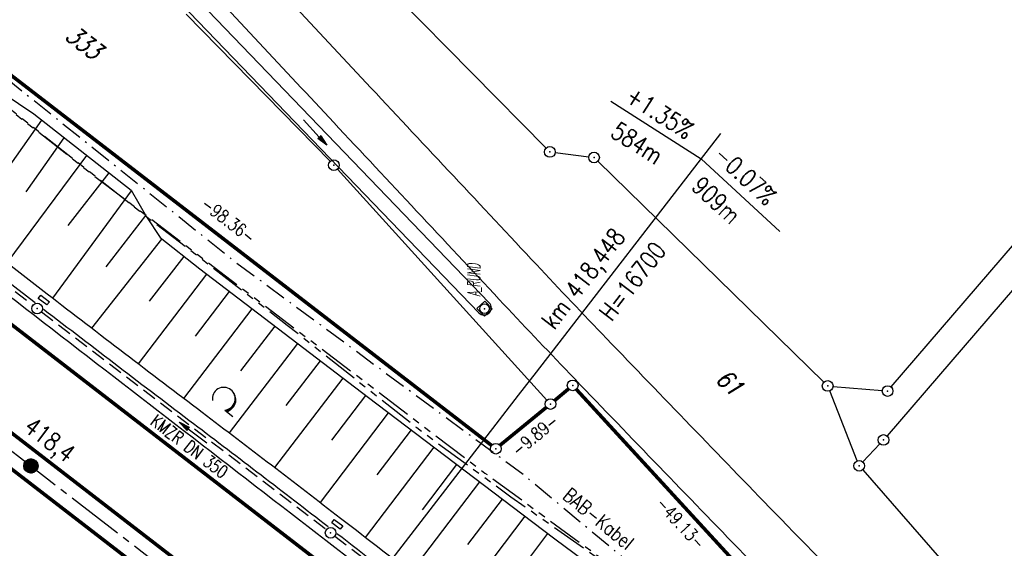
# Model space of a CAD drawing. Extents: x 448814 to 449970, y 436659 to 437685.
# Tile 54 of 132: x 449168 to 449306, y 437363 to 437437. Entities that reach past the tile are written whole.
import ezdxf
from ezdxf.enums import TextEntityAlignment as Align

# ---------------------------------------------------------------- set-up
doc = ezdxf.new("R2010")
doc.units = 0
doc.header["$LTSCALE"] = 2
doc.header["$MEASUREMENT"] = 0
for name, pattern in [('ACHSE', [5.5, 4, -0.5, 0.5, -0.5]), ('AUSGEZOGEN', [0]), ('BAB-FM2', [2.6, 1.5, -0.5, 0.1, -0.5]), ('GESTRICH-X2', [1.5, 1, -0.5]), ('PHANTOMX2', [5, 2.5, -0.5, 0.5, -0.5, 0.5, -0.5])]:
    doc.linetypes.add(name, pattern=pattern)
doc.layers.get('0').update_dxf_attribs({"linetype": 'AUSGEZOGEN'})
for name, color, linetype in [('213-ABSTAND', 8, 'AUSGEZOGEN'), ('213-FLSTNR', 8, 'AUSGEZOGEN'), ('213-GRENZL', 8, 'AUSGEZOGEN'), ('213-GRENZL-BAB', 7, 'AUSGEZOGEN'), ('213-GRENZP', 8, 'AUSGEZOGEN'), ('213GRENZP-BAB', 7, 'AUSGEZOGEN'), ('ACHSETOP', 250, 'ACHSE'), ('ANMERKUNG', 7, 'CONTINUOUS'), ('BAB_FM', 5, 'BAB-FM2'), ('BOESCHG', 250, 'AUSGEZOGEN'), ('FBRTOP', 250, 'AUSGEZOGEN'), ('HEKT_B', 250, 'CONTINUOUS'), ('KANAL', 7, 'GESTRICH-X2'), ('Lichtwellenleiter COLT', 46, 'PHANTOMX2'), ('Lichtwellenleiter GLH', 46, 'PHANTOMX2'), ('MULDE', 250, 'AUSGEZOGEN'), ('NZ', 250, 'AUSGEZOGEN'), ('PFEIL', 7, 'CONTINUOUS'), ('PFEILTOP', 200, 'AUSGEZOGEN'), ('SCHSYMBOL', 200, 'AUSGEZOGEN'), ('STRASSE', 250, 'AUSGEZOGEN'), ('TEXTO', 4, 'CONTINUOUS'), ('WALD', 8, 'AUSGEZOGEN')]:
    doc.layers.add(name, color=color, linetype=linetype)
doc.styles.add('ROMANS', font='romans.shx', dxfattribs={"width": 0.8})

# ---------------------------------------------------------------- blocks, each defined once
blk = doc.blocks.new('*X15')
at = {"color": 0}
for p, q in [((212.23, 257.39), (213.24, 258.4)), ((212.24, 257.33), (213.31, 258.4)), ((212.24, 257.47), (213.17, 258.4)), ((212.24, 257.26), (213.37, 258.39)), ((212.24, 257.55), (213.09, 258.39)), ((212.25, 257.2), (213.43, 258.38)), ((212.26, 257.63), (213, 258.37)), ((212.27, 257.14), (213.49, 258.37)), ((212.28, 257.09), (213.55, 258.35)), ((212.29, 257.73), (212.9, 258.35)), ((212.3, 257.04), (213.6, 258.33)), ((212.32, 256.99), (213.65, 258.31)), ((212.34, 257.86), (212.78, 258.29)), ((212.35, 256.94), (213.69, 258.29)), ((212.37, 256.9), (213.74, 258.26)), ((212.4, 256.85), (213.78, 258.24)), ((212.43, 256.81), (213.83, 258.21)), ((212.46, 256.77), (213.86, 258.18)), ((212.49, 256.73), (213.9, 258.14)), ((212.53, 256.7), (213.94, 258.11)), ((212.56, 256.66), (213.97, 258.07)), ((212.6, 256.63), (214.01, 258.03)), ((212.64, 256.6), (214.04, 257.99)), ((212.68, 256.57), (214.07, 257.95)), ((212.73, 256.54), (214.09, 257.91)), ((212.77, 256.52), (214.12, 257.86)), ((212.82, 256.49), (214.14, 257.82)), ((212.87, 256.47), (214.16, 257.77)), ((212.92, 256.45), (214.18, 257.72)), ((212.97, 256.44), (214.2, 257.66)), ((213.03, 256.42), (214.21, 257.6)), ((213.09, 256.41), (214.22, 257.54)), ((213.16, 256.41), (214.23, 257.48)), ((213.22, 256.4), (214.23, 257.41)), ((213.3, 256.41), (214.23, 257.34)), ((213.38, 256.41), (214.22, 257.26)), ((213.46, 256.43), (214.2, 257.17)), ((213.56, 256.46), (214.18, 257.07)), ((213.69, 256.51), (214.12, 256.95))]:
    blk.add_line(p, q, dxfattribs=at)
blk = doc.blocks.new('SRMAST2')
at = {"color": 0}
blk.add_circle((0, 0), 0.999, dxfattribs=at)
blk.add_point((0, 0), dxfattribs=at)
blk.add_blockref('*X15', (-213.23, -257.4))
blk = doc.blocks.new('GST')
at = {"color": 0}
blk.add_circle((0, 0), 0.75, dxfattribs=at)
blk.add_point((0, 0), dxfattribs=at)
blk = doc.blocks.new('13')
blk.add_lwpolyline([(0.76, 1.22), (-0.75, 1.22), (-0.75, 1.8), (0.76, 1.8)], close=True)
at = {"rotation": 180}
blk.add_blockref('GST', (0, 0), dxfattribs=at)
blk = doc.blocks.new('PFEIL2')
at = {"color": 0}
for p, q in [((0.88, 0), (-2.4, -0.01)), ((0.88, -0.27), (0.88, 0.28)), ((0.88, 0.28), (2.43, 0.01)), ((0.91, 0.27), (0.88, 0.26)), ((0.97, 0.26), (0.88, 0.25)), ((1.02, 0.25), (0.88, 0.23)), ((1.07, 0.24), (0.88, 0.21)), ((1.13, 0.23), (0.88, 0.19)), ((1.18, 0.22), (0.88, 0.17)), ((1.24, 0.21), (0.88, 0.15)), ((1.29, 0.21), (0.88, 0.14)), ((1.34, 0.2), (0.88, 0.12)), ((1.4, 0.19), (0.88, 0.1)), ((1.45, 0.18), (0.88, 0.08)), ((1.51, 0.17), (0.88, 0.06)), ((1.56, 0.16), (0.88, 0.04)), ((1.61, 0.15), (0.88, 0.02)), ((1.67, 0.14), (0.88, 0.01)), ((1.72, 0.13), (0.88, -0.01)), ((1.78, 0.12), (0.88, -0.03)), ((1.83, 0.11), (0.88, -0.05)), ((1.88, 0.1), (0.88, -0.07)), ((1.94, 0.09), (0.88, -0.09)), ((2.05, 0.08), (0.88, -0.12)), ((1.99, 0.08), (0.88, -0.11)), ((2.1, 0.07), (0.88, -0.14)), ((2.15, 0.06), (0.88, -0.16)), ((2.21, 0.05), (0.88, -0.18)), ((2.26, 0.04), (0.88, -0.2)), ((2.32, 0.03), (0.88, -0.22)), ((2.37, 0.02), (0.88, -0.23)), ((2.42, 0.01), (0.88, -0.25)), ((2.43, 0.01), (0.88, -0.27))]:
    blk.add_line(p, q, dxfattribs=at)
blk = doc.blocks.new('20')
blk.add_lwpolyline([(-0.75, -0.75), (0.75, -0.75), (0.75, 0.75), (-0.75, 0.75)], close=True)
blk.add_circle((0, 0), 0.676)
blk.add_point((0, 0))
blk = doc.blocks.new('LW')
at = {"color": 0}
blk.add_line((1.18, 0), (2.58, 0), dxfattribs=at)
for centre, radius, start, end in [((0.07, 1.19), 1.6, 312.7202, 226.7249), ((0.17, 1.08), 1.68, 321.1992, 68.9844), ((0.08, 1.13), 1.67, 319.2916, 65.2101)]:
    blk.add_arc(centre, radius, start, end, dxfattribs=at)

msp = doc.modelspace()

# ---------------------------------------------------------------- linework, layer by layer
at = {"layer": '213-GRENZL'}
for p, q in [((449182.46, 437479.53), (449241.72, 437419.33)), ((449191.32, 437438.08), (449211.48, 437417.49)), ((449290.02, 437385.88), (449320.69, 437421.59)), ((449242.99, 437418.71), (449247.69, 437418.11)), ((449323.58, 437418.77), (449289.45, 437379.03)), ((449248.97, 437417.5), (449280.6, 437386.54)), ((449212.51, 437416.39), (449241.83, 437384.05)), ((449281.89, 437385.96), (449288.78, 437385.37)), ((449285.27, 437375.53), (449281.42, 437385.32)), ((449286.06, 437375.38), (449288.45, 437377.91)), ((449286.04, 437374.27), (449305.27, 437352.29))]:
    msp.add_line(p, q, dxfattribs=at)
at = {"layer": '213-GRENZL-BAB', "const_width": 0.5, "flags": 128}
for points in [[(449234.09, 437377.69), (449157.37, 437436.82)], [(449244.87, 437385.62), (449242.9, 437383.97)], [(449278.15, 437350.46), (449245.95, 437385.55)], [(449241.75, 437383.02), (449235.26, 437377.71)]]:
    msp.add_lwpolyline(points, dxfattribs=at)
at = {"layer": 'ACHSETOP', "flags": 128}
msp.add_lwpolyline([(448957.68, 437538.39), (449011.27, 437497.03), (449090.43, 437435.92), (449169.59, 437374.82), (449248.76, 437313.72), (449327.92, 437252.62), (449426.87, 437176.24), (449506.03, 437115.14), (449624.77, 437023.48), (449723.72, 436947.11), (449842.47, 436855.45), (449856.16, 436844.88)], dxfattribs=at)
at = {"layer": 'BAB_FM', "flags": 128}
msp.add_lwpolyline([(448987.24, 437575.91), (449009.21, 437556.83), (449046.71, 437551.23), (449084.13, 437482.38), (449091.61, 437482.38), (449119.91, 437465.32), (449159.34, 437434.57), (449198.35, 437403.29), (449238.58, 437373.58), (449277.99, 437340.8)], dxfattribs=at)
at = {"layer": 'BOESCHG'}
for p, q in [((449160.3, 437407.94), (449171.12, 437423.26)), ((449168.93, 437413.19), (449174.27, 437420.79)), ((449166.26, 437403.28), (449177.41, 437418.32)), ((449174.79, 437408.5), (449180.56, 437415.85)), ((449172.64, 437398.34), (449183.68, 437413.36)), ((449180.14, 437402.7), (449185.66, 437409.88)), ((449178.14, 437394.11), (449187.92, 437406.6)), ((449186.19, 437397.91), (449191.07, 437404.14)), ((449184.65, 437389.13), (449194.23, 437401.68)), ((449192.62, 437392.98), (449197.41, 437399.26)), ((449191.01, 437384.28), (449200.59, 437396.83)), ((449198.98, 437388.14), (449203.77, 437394.4)), ((449197.39, 437379.45), (449206.95, 437391.98)), ((449205.35, 437383.29), (449210.13, 437389.55)), ((449203.75, 437374.59), (449213.31, 437387.12)), ((449211.7, 437378.43), (449216.49, 437384.7)), ((449210.12, 437369.7), (449219.67, 437382.28)), ((449218.07, 437373.56), (449222.86, 437379.86)), ((449216.45, 437364.81), (449226.04, 437377.44)), ((449224.42, 437368.69), (449229.23, 437375.02)), ((449222.78, 437359.91), (449232.42, 437372.6)), ((449230.77, 437363.82), (449235.6, 437370.18)), ((449229.11, 437355.01), (449238.79, 437367.77)), ((449237.12, 437358.95), (449241.97, 437365.35))]:
    msp.add_line(p, q, dxfattribs=at)
msp.add_lwpolyline([(449083.95, 437489.62), (449084.71, 437489.08), (449086.97, 437487.44), (449098.13, 437478.09), (449113.52, 437464.77), (449117.52, 437461.63), (449139.06, 437445.02), (449170.02, 437424.12), (449183.63, 437413.45), (449185.76, 437409.71), (449187.67, 437406.8), (449193.26, 437402.42), (449216.86, 437384.41), (449238.31, 437368.13), (449242.93, 437364.62), (449257.17, 437354.05), (449267.66, 437346.2)], dxfattribs=at)
at = {"layer": 'FBRTOP'}
for points in [[(448968.07, 437551.85, -0.000001), (448991.97, 437533.4, 0.000001), (449021.66, 437510.48, 0), (449059.52, 437481.26, 0), (449100.82, 437449.38, 0.000002), (449140.4, 437418.83, -0.000003), (449179.98, 437388.28, -0.000004), (449219.56, 437357.73, 0.000004), (449259.14, 437327.18), (449338.3, 437266.08), (449437.26, 437189.7), (449516.42, 437128.6), (449635.16, 437036.94), (449660.73, 437017.16, -0.000002)], [(448953.44, 437519.87, -0.000001), (448971.05, 437506.29, 0.000001), (449000.73, 437483.37, 0), (449038.6, 437454.15, 0), (449079.89, 437422.27, 0.000002), (449119.47, 437391.72, -0.000003), (449159.05, 437361.17, -0.000004), (449198.63, 437330.62, 0.000004), (449238.21, 437300.06), (449302.54, 437250.41)]]:
    msp.add_lwpolyline(points, format="xyb", dxfattribs=at)
at = {"layer": 'FBRTOP', "const_width": 0.5}
for points in [[(448966.25, 437549.49, -0.000001), (448990.15, 437531.04), (449019.84, 437508.13), (449057.7, 437478.9), (449099, 437447.02, 0.000002), (449138.58, 437416.47, -0.000003), (449178.16, 437385.92, -0.000004), (449217.74, 437355.37, 0.000004), (449257.32, 437324.82), (449336.48, 437263.72), (449435.43, 437187.34), (449514.6, 437126.24), (449633.34, 437034.58), (449658.91, 437014.8)], [(448958.91, 437539.97, -0.000001), (448982.81, 437521.52, 0.000001), (449012.49, 437498.61, 0), (449050.36, 437469.38, 0), (449091.65, 437437.51, 0.000002), (449131.24, 437406.96, -0.000003), (449170.82, 437376.41, -0.000004), (449210.4, 437345.85, 0.000004), (449249.98, 437315.3), (449329.14, 437254.2), (449428.09, 437177.82), (449507.25, 437116.72), (449574.42, 437064.88)], [(448965.93, 437529.5, -0.000001), (448980.36, 437518.36, 0.000001), (449010.05, 437495.44, 0.000001), (449047.91, 437466.22, 0.000001), (449089.21, 437434.34, 0.000002), (449128.79, 437403.79, -0.000003), (449168.37, 437373.24, -0.000004), (449207.95, 437342.69, 0.000004), (449247.53, 437312.14), (449326.69, 437251.03), (449425.65, 437174.66), (449504.81, 437113.55), (449571.97, 437061.72)]]:
    msp.add_lwpolyline(points, format="xyb", dxfattribs=at)
at = {"layer": 'KANAL'}
for p, q in [((449132, 437427.03), (449169.88, 437397.31)), ((449171.06, 437396.41), (449210.97, 437365.91)), ((449212.16, 437365), (449249.59, 437336))]:
    msp.add_line(p, q, dxfattribs=at)
at = {"layer": 'Lichtwellenleiter COLT', "flags": 128}
msp.add_lwpolyline([(448987.76, 437577.35), (448999.76, 437565.35), (449013.23, 437542.09), (449015.39, 437534.98), (449018.87, 437529.6), (449025.86, 437525.22), (449038.3, 437522.2), (449054.37, 437521.79), (449059.83, 437520.83), (449063.6, 437518.32), (449065.94, 437515.99), (449065.94, 437515.99), (449095.92, 437479.56), (449111.4, 437468.12), (449127.44, 437455.52), (449178.72, 437415.24), (449233.15, 437373.83), (449253.21, 437359.13), (449262.23, 437352.79), (449280.62, 437346.76), (449287.1, 437341.82), (449307.55, 437322.33), (449340.02, 437293.36), (449374.56, 437265.73), (449393.08, 437250.74), (449428.07, 437222.46), (449452.14, 437199.79), (449494.56, 437161.22), (449507.89, 437149.01), (449534.3, 437128.89), (449553.23, 437115.21), (449572.54, 437100.71), (449585.24, 437093.35), (449606.15, 437079.4), (449652.15, 437047.51), (449661.01, 437041.17), (449666.59, 437037.87), (449672.52, 437035.64), (449679.08, 437032.18), (449687.18, 437027), (449687.18, 437027), (449737.29, 436987.47), (449769.33, 436962.31)], dxfattribs=at)
at = {"layer": 'Lichtwellenleiter GLH', "flags": 128}
msp.add_lwpolyline([(448987.88, 437577.51), (449010.1, 437551.38), (449016.19, 437536.4), (449021.74, 437528.72), (449038.78, 437522.27), (449054.54, 437521.86), (449060.55, 437520.65), (449065.79, 437515.9), (449095.77, 437479.47), (449099.8, 437476.39), (449111.46, 437468.05), (449130.15, 437452.82), (449130.15, 437452.82), (449149.33, 437438.24), (449167.32, 437424.32), (449186.31, 437409.34), (449205.49, 437394.55), (449223.61, 437380.18), (449236.8, 437370.5), (449248.92, 437361.94), (449261.58, 437352.63), (449264.54, 437351.36), (449279.16, 437347.17), (449281.72, 437346.19), (449321.42, 437309.1), (449340.02, 437293.36), (449356.91, 437279.56), (449377.23, 437263.36), (449393.08, 437250.74), (449397.29, 437247.33), (449421.04, 437227.89), (449437.84, 437213.13), (449442.12, 437206), (449459.73, 437191.54), (449481.12, 437173.04), (449488.91, 437165.53), (449493.55, 437161.87), (449538.76, 437125.75), (449551.18, 437118.3), (449554.62, 437114.8), (449556.48, 437112.36), (449572.38, 437100.62), (449574.79, 437099.22), (449585.08, 437093.26), (449588.67, 437091.23), (449604.54, 437080.59), (449622.04, 437068.93), (449637.57, 437058.56), (449652.21, 437047.81), (449662.24, 437040.56), (449672.52, 437035.64), (449674.78, 437034.6), (449688.14, 437027.63), (449701.05, 437018.18), (449712.46, 437010.13), (449722.3, 437002.3), (449730.86, 436994.18), (449735.94, 436988.35), (449789.13, 436946.92), (449802.1, 436935.3), (449809.68, 436928.95), (449822.5, 436919.98), (449850.92, 436898.87), (449850.92, 436898.87), (449871.01, 436884.1), (449881.05, 436877.11)], dxfattribs=at)
at = {"layer": 'MULDE'}
for points in [[(449071.69, 437476.31), (449093.13, 437459.91, -0.000001), (449131.99, 437430.19), (449158.45, 437409.41, 0.002806), (449171.88, 437398.92, 0.002126), (449193.58, 437382.34, -0.002382), (449212.94, 437367.52, -0.000455), (449236.59, 437349.21, 0.00072), (449251.54, 437337.65, 0.00072)], [(449157.21, 437407.84, 0.002708), (449170.19, 437397.7, 0.002126)], [(449171.37, 437396.79, 0.002056), (449192.37, 437380.75, -0.002322), (449211.22, 437366.32, -0.000455)], [(449212.43, 437365.38, -0.000441), (449235.37, 437347.63, 0.000701), (449249.92, 437336.37, 0.00072)]]:
    msp.add_lwpolyline(points, format="xyb", dxfattribs=at)
for points in [[(449233.76, 437397.67), (449189.59, 437443.58), (449178.24, 437455.87)], [(449232.32, 437396.28), (449188.13, 437442.21), (449176.78, 437454.52)]]:
    msp.add_lwpolyline(points, dxfattribs=at)
msp.add_arc((449233.04, 437396.97), 1, 223.8941, 43.8941, dxfattribs=at)
at = {"layer": 'NZ'}
for p, q in [((449250.78, 437425.91), (449263.41, 437417.81)), ((449240.38, 437387.97), (449266.18, 437421.39)), ((449263.41, 437417.81), (449274.44, 437407.65)), ((449237.87, 437384.72), (449240.38, 437387.97)), ((449207.59, 437345.49), (449237.87, 437384.72))]:
    msp.add_line(p, q, dxfattribs=at)
at = {"layer": 'STRASSE'}
for points in [[(449139.1, 437511.29, -0.000004), (449144.76, 437505.29, -0.000025)], [(449133.91, 437506.4, -0.000004), (449139.57, 437500.4, -0.000025)], [(449159.37, 437489.74, -0.000843), (449167.36, 437481.19, 0.000232), (449196.29, 437450.16, 0.000211), (449217.2, 437427.78, 0.000191), (449240.36, 437403.02, 0.003088), (449250.19, 437392.66, 0.001308), (449273.73, 437368.26, 0.004337), (449287.87, 437353.93, 0.003938), (449303.71, 437338.4, 0.008412), (449321.35, 437321.94, 0.008136), (449340.15, 437305.52, 0.002219), (449362.46, 437286.84, 0.003129), (449378.39, 437273.8, 0.000219), (449408.94, 437249.11, 0.000389)], [(449162.14, 437476.33, 0.000232), (449191.08, 437445.3, 0.000211), (449212, 437422.9, 0.000191), (449235.16, 437398.15, 0.003088), (449245.04, 437387.72, 0.001308), (449268.61, 437363.29, 0.004337), (449282.83, 437348.88, 0.003938), (449298.76, 437333.27, 0.008412), (449316.57, 437316.64, 0.008136), (449335.55, 437300.07, 0.001158), (449347.2, 437290.28, 0.003129)]]:
    msp.add_lwpolyline(points, format="xyb", dxfattribs=at)

# ---------------------------------------------------------------- block references
at = {"layer": '213-GRENZP', "rotation": 322.3369009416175}
for p in [(449242.25, 437418.8), (449248.43, 437418.02), (449212.01, 437416.95), (449281.14, 437386.02), (449289.53, 437385.31), (449288.96, 437378.46), (449285.55, 437374.83)]:
    msp.add_blockref('GST', p, dxfattribs=at)
at = {"layer": '213GRENZP-BAB', "rotation": 322.3369009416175}
for p in [(449245.44, 437386.1), (449242.33, 437383.49), (449234.68, 437377.23)]:
    msp.add_blockref('GST', p, dxfattribs=at)
at = {"layer": 'HEKT_B'}
msp.add_blockref('SRMAST2', (449169.59, 437374.82), dxfattribs=at)
at = {"layer": 'PFEIL', "rotation": 142.5921000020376}
msp.add_blockref('PFEIL2', (449192.3, 437379.5), dxfattribs=at)
at = {"layer": 'PFEILTOP', "rotation": 312.5296695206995}
msp.add_blockref('PFEIL2', (449209.37, 437421.52), dxfattribs=at)
at = {"layer": 'SCHSYMBOL'}
for name, p, rotation in [('13', (449170.47, 437396.86), 322.3365), ('20', (449233.1, 437396.84), 133.79444481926), ('13', (449211.55, 437365.45), 322.3365)]:
    msp.add_blockref(name, p, dxfattribs=dict(at, rotation=rotation))
at = {"layer": 'WALD', "rotation": 322.3369009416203}
msp.add_blockref('LW', (449195.81, 437383.33), dxfattribs=at)

# ---------------------------------------------------------------- texts
at = {"layer": '213-ABSTAND', "char_height": 1.8, "attachment_point": 5, "style": 'ROMANS'}
for s, insert, rotation in [('-98.36-', (449197.25, 437409.22), 322.3724), ('-9.89-', (449240.17, 437379.12), 39.2932), ('-49.13-', (449260.57, 437366.79), 312.5494)]:
    msp.add_mtext(s, dxfattribs=dict(at, insert=insert, rotation=rotation))
at = {"layer": '213-FLSTNR', "style": 'ROMANS', "oblique": 15, "width": 0.8}
for s, rotation, p in [('333', 322.3369, (449174.21, 437434.72)), ('61', 316.5883, (449265.28, 437386.8))]:
    msp.add_text(s, height=2.5, rotation=rotation, dxfattribs=at).set_placement(p)
at = {"layer": 'ANMERKUNG', "style": 'ROMANS', "oblique": 7, "width": 0.5}
msp.add_text('A_RUND', height=1.8, rotation=90, dxfattribs=at).set_placement((449232.5, 437398.54))
at = {"layer": 'BAB_FM', "style": 'ROMANS', "width": 0.8}
msp.add_text('BAB-Kabel', height=2, rotation=320.6992, dxfattribs=at).set_placement((449243.88, 437370.38))
at = {"layer": 'HEKT_B', "style": 'ROMANS', "width": 0.8}
msp.add_text('418,4', height=2.5, rotation=322.3365, dxfattribs=at).set_placement((449168.44, 437379.88))
at = {"layer": 'NZ', "style": 'ROMANS', "width": 0.8}
for s, rotation, p in [('+1.35%', 327.3358, (449252.66, 437425.99)), ('584m', 327.3358, (449250.55, 437421.07)), ('-0.07%', 317.3358, (449264.95, 437418.07)), ('909m', 317.3358, (449261.89, 437413.72)), ('km 418,448', 52.3358, (449242.85, 437393.76)), ('H=16700', 52.3358, (449250.91, 437394.9))]:
    msp.add_text(s, height=2.5, rotation=rotation, dxfattribs=at).set_placement(p)
at = {"layer": 'TEXTO', "style": 'ROMANS', "width": 0.75}
msp.add_text('KMZR DN 350', height=1.8, rotation=322.5921, dxfattribs=at).set_placement((449191.22, 437376.85), align=Align.CENTER)

doc.saveas('drawing.dxf')
